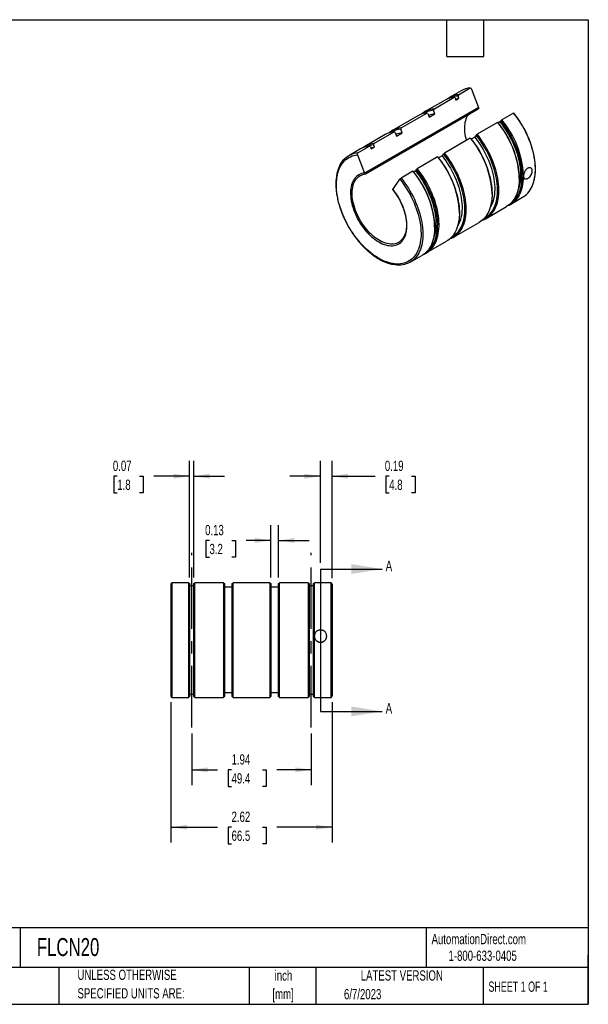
# Model space of a CAD drawing. Header units: inches. Extents: x 0.5 to 21.5, y 0.5 to 16.5.
# Tile 2 of 2: x 12.3 to 21.5, y 0.5 to 16.5. Entities that reach past the tile are written whole.
import ezdxf

# ---------------------------------------------------------------- set-up
doc = ezdxf.new("R2010")
doc.units = ezdxf.units.IN
doc.header["$LTSCALE"] = 2
doc.header["$MEASUREMENT"] = 0
doc.linetypes.add('CENTERX2', pattern=[0.8, 0.5, -0.1, 0.1, -0.1])
doc.layers.add('CENTER', color=40, linetype='CENTERX2')
doc.layers.add('DIMENSIONS', color=140, linetype='Continuous', lineweight=25)
doc.layers.add('TEXT', color=140, linetype='Continuous', lineweight=25)
doc.styles.add('SLDTEXTSTYLE0', font='TXT', dxfattribs={"width": 0.7})
doc.styles.add('SLDTEXTSTYLE1', font='TXT', dxfattribs={"width": 0.65})
doc.dimstyles.new('SLDDIMSTYLE0', dxfattribs={"dimtxt": 0.169922, "dimasz": 0.26, "dimexe": 0, "dimexo": 0.0625, "dimgap": 0.04248, "dimtad": 0, "dimtih": 1, "dimtoh": 1, "dimrnd": 1e-09, "dimdsep": 46, "dimtxsty": 'SLDTEXTSTYLE0', "dimsah": 1, "dimcen": 0.09, "dimadec": 0, "dimazin": 2, "dimtfac": 1, "dimtmove": 0, "dimatfit": 0, "dimfxl": 0, "dimfrac": 2, "dimtolj": 1, "dimtzin": 12, "dimarcsym": 0})
doc.dimstyles.new('SLDDIMSTYLE1', dxfattribs={"dimtxt": 0.169922, "dimasz": 0.26, "dimexe": 0, "dimexo": 0.0625, "dimgap": 0.04248, "dimtad": 0, "dimtih": 1, "dimtoh": 1, "dimrnd": 1e-09, "dimzin": 12, "dimdsep": 46, "dimtxsty": 'SLDTEXTSTYLE0', "dimsah": 1, "dimcen": 0.09, "dimadec": 0, "dimazin": 3, "dimtfac": 1, "dimtofl": 0, "dimtmove": 0, "dimatfit": 3, "dimfxl": 0, "dimfrac": 2, "dimtolj": 1, "dimtzin": 12, "dimarcsym": 0})

# ---------------------------------------------------------------- blocks, each defined once
blk = doc.blocks.new('SW_NOTE_0')
at = {"layer": 'TEXT', "color": 0, "char_height": 0.1667, "attachment_point": 2, "style": 'SLDTEXTSTYLE0'}
for s, insert in [('inch', (0.25, 0.215)), ('[mm]', (0.244, -0.086))]:
    blk.add_mtext(s, dxfattribs=dict(at, insert=insert))
blk = doc.blocks.new('SW_NOTE_0_1')
at = {"layer": 'TEXT', "color": 0, "char_height": 0.16667, "attachment_point": 1, "style": 'SLDTEXTSTYLE0'}
for s, insert in [('UNLESS OTHERWISE', (0, 0.215)), ('SPECIFIED UNITS ARE:', (0, -0.086))]:
    blk.add_mtext(s, dxfattribs=dict(at, insert=insert))
blk = doc.blocks.new('_D')
at = {"layer": 'DIMENSIONS'}
for p, q in [((17.147, 7.673), (17.147, 9.331)), ((17.335, 7.426), (17.335, 9.331)), ((17.147, 9.081), (16.647, 9.081)), ((17.335, 9.081), (18.034, 9.081)), ((18.264, 9.081), (18.207, 9.081)), ((18.207, 9.081), (18.207, 8.811)), ((18.627, 9.081), (18.685, 9.081)), ((18.685, 9.081), (18.685, 8.811)), ((18.207, 8.811), (18.264, 8.811)), ((18.685, 8.811), (18.627, 8.811))]:
    blk.add_line(p, q, dxfattribs=at)
for points in [[(17.147, 9.081), (16.887, 9.121), (16.887, 9.041)], [(17.335, 9.081), (17.595, 9.041), (17.595, 9.121)]]:
    blk.add_solid(points, dxfattribs=at)
at = {"layer": 'DIMENSIONS', "char_height": 0.1667, "attachment_point": 1, "style": 'SLDTEXTSTYLE0'}
for s, insert in [('0.19', (18.193, 9.334)), ('4.8', (18.264, 9.026))]:
    blk.add_mtext(s, dxfattribs=dict(at, insert=insert))
blk = doc.blocks.new('_D_1')
at = {"layer": 'DIMENSIONS'}
for p, q in [((16.338, 7.436), (16.338, 8.288)), ((16.464, 7.436), (16.464, 8.288)), ((15.343, 8.038), (15.286, 8.038)), ((15.286, 8.038), (15.286, 7.767)), ((15.707, 8.038), (15.764, 8.038)), ((15.764, 8.038), (15.764, 7.767)), ((16.338, 8.038), (15.937, 8.038)), ((16.464, 8.038), (16.964, 8.038)), ((15.286, 7.767), (15.343, 7.767)), ((15.764, 7.767), (15.707, 7.767))]:
    blk.add_line(p, q, dxfattribs=at)
for points in [[(16.338, 8.038), (16.078, 8.078), (16.078, 7.998)], [(16.464, 8.038), (16.724, 7.998), (16.724, 8.078)]]:
    blk.add_solid(points, dxfattribs=at)
at = {"layer": 'DIMENSIONS', "char_height": 0.1667, "attachment_point": 1, "style": 'SLDTEXTSTYLE0'}
for s, insert in [('0.13', (15.272, 8.29)), ('3.2', (15.343, 7.982))]:
    blk.add_mtext(s, dxfattribs=dict(at, insert=insert))
blk = doc.blocks.new('_D_2')
at = {"layer": 'DIMENSIONS'}
for p, q in [((15.019, 7.436), (15.019, 9.331)), ((15.088, 7.436), (15.088, 9.331)), ((13.844, 9.081), (13.787, 9.081)), ((13.787, 9.081), (13.787, 8.811)), ((14.208, 9.081), (14.265, 9.081)), ((14.265, 9.081), (14.265, 8.811)), ((15.019, 9.081), (14.438, 9.081)), ((15.088, 9.081), (15.588, 9.081)), ((13.787, 8.811), (13.844, 8.811)), ((14.265, 8.811), (14.208, 8.811))]:
    blk.add_line(p, q, dxfattribs=at)
for points in [[(15.019, 9.081), (14.759, 9.121), (14.759, 9.041)], [(15.088, 9.081), (15.348, 9.041), (15.348, 9.121)]]:
    blk.add_solid(points, dxfattribs=at)
at = {"layer": 'DIMENSIONS', "char_height": 0.1667, "attachment_point": 1, "style": 'SLDTEXTSTYLE0'}
for s, insert in [('0.07', (13.773, 9.334)), ('1.8', (13.844, 9.026))]:
    blk.add_mtext(s, dxfattribs=dict(at, insert=insert))
blk = doc.blocks.new('_D_3')
at = {"layer": 'DIMENSIONS'}
for p, q in [((15.054, 4.899), (15.054, 4.06)), ((16.998, 4.899), (16.998, 4.06)), ((15.054, 4.31), (15.472, 4.31)), ((15.702, 4.31), (15.645, 4.31)), ((15.645, 4.31), (15.645, 4.04)), ((16.207, 4.31), (16.264, 4.31)), ((16.264, 4.31), (16.264, 4.04)), ((16.998, 4.31), (16.437, 4.31)), ((15.645, 4.04), (15.702, 4.04)), ((16.264, 4.04), (16.207, 4.04))]:
    blk.add_line(p, q, dxfattribs=at)
for points in [[(15.054, 4.31), (15.314, 4.27), (15.314, 4.35)], [(16.998, 4.31), (16.738, 4.35), (16.738, 4.27)]]:
    blk.add_solid(points, dxfattribs=at)
at = {"layer": 'DIMENSIONS', "char_height": 0.1667, "attachment_point": 1, "style": 'SLDTEXTSTYLE0'}
for s, insert in [('1.94', (15.702, 4.563)), ('49.4', (15.702, 4.255))]:
    blk.add_mtext(s, dxfattribs=dict(at, insert=insert))
blk = doc.blocks.new('_D_4')
at = {"layer": 'DIMENSIONS'}
for p, q in [((14.717, 5.41), (14.717, 3.128)), ((17.335, 5.41), (17.335, 3.128)), ((14.717, 3.378), (15.472, 3.378)), ((15.702, 3.378), (15.645, 3.378)), ((15.645, 3.378), (15.645, 3.108)), ((16.207, 3.378), (16.264, 3.378)), ((16.264, 3.378), (16.264, 3.108)), ((17.335, 3.378), (16.437, 3.378)), ((15.645, 3.108), (15.702, 3.108)), ((16.264, 3.108), (16.207, 3.108))]:
    blk.add_line(p, q, dxfattribs=at)
for points in [[(14.717, 3.378), (14.977, 3.338), (14.977, 3.418)], [(17.335, 3.378), (17.075, 3.418), (17.075, 3.338)]]:
    blk.add_solid(points, dxfattribs=at)
at = {"layer": 'DIMENSIONS', "char_height": 0.1667, "attachment_point": 1, "style": 'SLDTEXTSTYLE0'}
for s, insert in [('2.62', (15.702, 3.631)), ('66.5', (15.702, 3.323))]:
    blk.add_mtext(s, dxfattribs=dict(at, insert=insert))

msp = doc.modelspace()

# ---------------------------------------------------------------- linework, layer by layer
for p, q in [((19.388834, 15.279699), (19.579974, 15.390041)), ((19.600613, 15.372399), (19.715703, 15.075765)), ((18.986844, 15.047635), (19.31777, 15.238674)), ((19.433364, 15.34484), (19.242224, 15.234498)), ((19.33421, 15.230877), (19.31777, 15.238674)), ((19.33421, 15.230877), (19.348185, 15.19486)), ((19.348185, 15.19486), (19.397328, 15.22323)), ((19.388834, 15.279699), (19.383354, 15.259247)), ((19.397328, 15.22323), (19.383354, 15.259247)), ((19.715703, 15.075765), (17.864851, 14.007291)), ((17.865043, 14.007402), (19.715511, 15.075655)), ((17.882861, 13.993457), (19.713055, 15.050006)), ((19.17116, 15.193473), (18.840234, 15.002434)), ((18.986844, 15.047635), (18.981364, 15.027183)), ((18.729218, 14.938346), (18.309197, 14.695872)), ((18.455807, 14.741074), (18.875828, 14.983547)), ((18.892269, 14.97575), (18.875828, 14.983547)), ((18.892269, 14.97575), (18.915258, 14.916496)), ((18.915258, 14.916496), (19.004354, 14.967929)), ((19.004354, 14.967929), (18.981364, 15.027183)), ((20.286197, 14.982348), (20.095057, 14.872005)), ((18.455807, 14.741074), (18.450327, 14.720622)), ((18.473317, 14.661368), (18.450327, 14.720622)), ((20.023993, 14.83098), (19.693067, 14.639941)), ((20.023993, 14.83098), (20.029473, 14.82951)), ((20.064643, 14.837998), (20.035934, 14.821424)), ((20.078617, 14.857881), (20.064643, 14.837998)), ((20.078617, 14.857881), (20.095057, 14.872005)), ((18.198181, 14.631784), (17.867255, 14.440745)), ((18.013865, 14.485946), (18.344791, 14.676986)), ((18.361231, 14.669188), (18.344791, 14.676986)), ((18.361231, 14.669188), (18.384221, 14.609935)), ((18.384221, 14.609935), (18.473317, 14.661368)), ((19.582051, 14.575853), (19.16203, 14.33338)), ((19.582051, 14.575853), (19.587531, 14.574383)), ((19.653637, 14.593106), (19.598129, 14.561062)), ((19.676627, 14.625817), (19.653637, 14.593106)), ((19.676627, 14.625817), (19.693067, 14.639941)), ((17.751661, 14.334579), (17.942801, 14.444922)), ((17.959241, 14.437124), (17.942801, 14.444922)), ((17.959241, 14.437124), (17.973215, 14.401107)), ((17.973215, 14.401107), (18.022359, 14.429477)), ((18.013865, 14.485946), (18.008385, 14.465495)), ((18.022359, 14.429477), (18.008385, 14.465495)), ((17.796191, 14.39972), (17.605051, 14.289378)), ((17.749761, 14.303925), (17.864851, 14.007291)), ((19.051014, 14.269292), (18.720088, 14.078252)), ((19.051014, 14.269292), (19.056494, 14.267822)), ((19.1226, 14.286545), (19.067092, 14.254501)), ((19.14559, 14.319255), (19.1226, 14.286545)), ((19.14559, 14.319255), (19.16203, 14.33338)), ((18.649024, 14.037228), (18.457884, 13.926885)), ((18.649024, 14.037228), (18.654504, 14.035758)), ((18.689674, 14.044245), (18.660965, 14.027672)), ((18.703648, 14.064128), (18.689674, 14.044245)), ((18.703648, 14.064128), (18.720088, 14.078252)), ((20.377652, 13.919825), (20.377652, 13.93248)), ((18.322155, 13.743296), (18.437245, 13.907049)), ((19.935711, 13.664698), (19.935711, 13.677352)), ((20.241668, 13.503223), (20.432807, 13.613565)), ((19.839677, 13.271159), (20.170603, 13.462198)), ((19.404674, 13.358137), (19.404674, 13.370791)), ((19.002683, 13.126073), (19.002683, 13.138727)), ((19.30864, 12.964597), (19.728662, 13.207071)), ((18.866699, 12.70947), (19.197625, 12.900509)), ((18.604495, 12.558103), (18.795634, 12.668445)), ((14.717156, 7.326151), (14.717156, 5.510238)), ((14.733093, 7.349101), (14.733093, 5.483738)), ((15.003406, 7.349101), (14.733093, 7.349101)), ((15.003406, 7.349101), (15.003406, 5.483738)), ((15.003406, 7.349101), (15.018906, 7.335677)), ((15.018906, 7.335677), (15.018906, 5.499238)), ((15.088406, 7.301448), (15.018906, 7.301448)), ((15.088406, 7.335677), (15.103906, 7.349101)), ((15.088406, 5.499238), (15.088406, 7.335677)), ((15.103906, 5.483738), (15.103906, 7.349101)), ((15.571906, 7.349101), (15.103906, 7.349101)), ((15.571906, 7.349101), (15.571906, 5.483738)), ((15.571906, 7.349101), (15.587406, 7.335677)), ((15.587406, 7.335677), (15.587406, 5.499238)), ((15.713406, 7.279364), (15.587406, 7.279364)), ((15.713406, 7.335677), (15.728906, 7.349101)), ((15.713406, 5.499238), (15.713406, 7.335677)), ((15.728906, 5.483738), (15.728906, 7.349101)), ((16.322906, 7.349101), (15.728906, 7.349101)), ((16.322906, 7.349101), (16.322906, 5.483738)), ((16.322906, 7.349101), (16.338406, 7.335677)), ((16.338406, 7.335677), (16.338406, 5.499238)), ((16.464406, 7.279364), (16.338406, 7.279364)), ((16.464406, 7.335677), (16.479906, 7.349101)), ((16.464406, 5.499238), (16.464406, 7.335677)), ((16.479906, 5.483738), (16.479906, 7.349101)), ((16.947906, 7.349101), (16.479906, 7.349101)), ((16.947906, 7.349101), (16.947906, 5.483738)), ((16.947906, 7.349101), (16.963406, 7.335677)), ((16.963406, 7.335677), (16.963406, 5.499238)), ((17.032906, 7.301448), (16.963406, 7.301448)), ((17.032906, 7.335677), (17.048406, 7.349101)), ((17.032906, 5.499238), (17.032906, 7.335677)), ((17.048406, 6.501934), (17.048406, 7.349101)), ((17.318718, 7.349101), (17.048406, 7.349101)), ((17.318718, 5.483738), (17.318718, 7.349101)), ((17.334656, 7.326151), (17.334656, 5.510238)), ((17.048406, 5.483738), (17.048406, 6.464588)), ((14.733093, 5.483738), (15.003406, 5.483738)), ((15.003406, 5.483738), (15.018906, 5.499238)), ((15.018906, 5.538763), (15.088406, 5.538763)), ((15.088406, 5.499238), (15.103906, 5.483738)), ((15.103906, 5.483738), (15.571906, 5.483738)), ((15.571906, 5.483738), (15.587406, 5.499238)), ((15.587406, 5.564263), (15.713406, 5.564263)), ((15.713406, 5.499238), (15.728906, 5.483738)), ((15.728906, 5.483738), (16.322906, 5.483738)), ((16.322906, 5.483738), (16.338406, 5.499238)), ((16.338406, 5.564263), (16.464406, 5.564263)), ((16.464406, 5.499238), (16.479906, 5.483738)), ((16.479906, 5.483738), (16.947906, 5.483738)), ((16.947906, 5.483738), (16.963406, 5.499238)), ((16.963406, 5.538763), (17.032906, 5.538763)), ((17.032906, 5.499238), (17.048406, 5.483738)), ((17.048406, 5.483738), (17.318718, 5.483738))]:
    msp.add_line(p, q)
at = {"flags": 128}
for points in [[(19.340869, 15.213715), (19.367502, 15.219365), (19.397328, 15.22323)], [(19.519627, 14.539816), (19.51262, 14.567173), (19.50478, 14.603468), (19.498734, 14.639245), (19.494508, 14.674356), (19.492119, 14.708653), (19.491576, 14.741994), (19.492883, 14.774238), (19.496033, 14.805252), (19.501014, 14.834905), (19.507804, 14.863075), (19.516376, 14.889641), (19.526694, 14.914495), (19.538713, 14.937532), (19.550697, 14.956278)], [(20.432807, 13.613565), (20.450547, 13.62456), (20.474571, 13.64209), (20.497168, 13.661826), (20.518278, 13.683715), (20.537847, 13.707702), (20.555821, 13.733721), (20.572154, 13.761705), (20.586803, 13.79158), (20.599729, 13.823267), (20.610898, 13.856683), (20.620281, 13.89174), (20.627853, 13.928344), (20.633594, 13.966401), (20.637489, 14.005809), (20.639527, 14.046464), (20.639703, 14.08826), (20.638018, 14.131086), (20.634474, 14.17483), (20.629082, 14.219376), (20.621856, 14.264606), (20.612815, 14.310402), (20.601982, 14.356643), (20.589386, 14.403207), (20.575061, 14.449971), (20.559044, 14.496813), (20.541377, 14.543608), (20.522107, 14.590233), (20.501285, 14.636565), (20.478966, 14.682483), (20.455207, 14.727865), (20.430073, 14.772592), (20.403629, 14.816545), (20.375945, 14.85961), (20.347094, 14.901672), (20.317151, 14.94262), (20.286197, 14.982348)], [(20.023993, 14.83098), (20.054948, 14.791253), (20.08489, 14.750305), (20.113741, 14.708243), (20.141425, 14.665178), (20.167869, 14.621225), (20.193003, 14.576498), (20.216762, 14.531116), (20.239081, 14.485198), (20.259904, 14.438866), (20.279173, 14.39224), (20.29684, 14.345446), (20.312857, 14.298604), (20.327182, 14.25184), (20.339778, 14.205276), (20.350611, 14.159035), (20.359652, 14.113239), (20.366878, 14.068009), (20.37227, 14.023463), (20.375814, 13.979719), (20.377499, 13.936893), (20.377323, 13.895097), (20.375285, 13.854442), (20.37139, 13.815034), (20.365649, 13.776977), (20.358077, 13.740373), (20.348694, 13.705316), (20.337525, 13.6719), (20.324599, 13.640213), (20.30995, 13.610338), (20.293617, 13.582354), (20.275643, 13.556335), (20.256075, 13.532348), (20.234964, 13.510459), (20.212367, 13.490723), (20.188343, 13.473193), (20.170603, 13.462198)], [(20.064643, 14.837998), (20.09447, 14.799695), (20.1233, 14.760193), (20.151054, 14.719601), (20.177656, 14.67803), (20.203034, 14.635594), (20.227118, 14.59241), (20.249841, 14.548595), (20.271141, 14.504269), (20.290961, 14.459555), (20.309245, 14.414575), (20.325943, 14.369453), (20.34101, 14.324311), (20.354405, 14.279275), (20.36609, 14.234466), (20.376034, 14.190009), (20.384209, 14.146024), (20.390593, 14.102634), (20.395168, 14.059956), (20.397922, 14.018107), (20.398848, 13.977203), (20.397942, 13.937356), (20.395208, 13.898674), (20.390652, 13.861265), (20.384288, 13.825229), (20.376132, 13.790667), (20.366207, 13.757673), (20.354666, 13.726643)], [(20.255689, 13.531914), (20.264075, 13.538402), (20.286322, 13.557832), (20.307105, 13.579383), (20.326369, 13.602997), (20.344065, 13.628613), (20.360145, 13.656164), (20.374567, 13.685576), (20.387292, 13.716772), (20.398288, 13.749669), (20.407525, 13.784182), (20.41498, 13.82022), (20.420631, 13.857686), (20.424466, 13.896483), (20.426472, 13.936508), (20.426646, 13.977656), (20.424986, 14.019818), (20.421497, 14.062884), (20.416189, 14.106739), (20.409074, 14.151268), (20.400173, 14.196355), (20.389508, 14.241879), (20.377108, 14.287721), (20.363004, 14.33376), (20.347235, 14.379875), (20.329842, 14.425944), (20.310871, 14.471846), (20.290372, 14.51746), (20.268398, 14.562666), (20.245008, 14.607345), (20.220263, 14.651378), (20.194229, 14.69465), (20.166974, 14.737046), (20.13857, 14.778456), (20.109092, 14.81877), (20.078617, 14.857881)], [(19.582051, 14.575853), (19.613006, 14.536126), (19.642948, 14.495177), (19.671799, 14.453115), (19.699483, 14.410051), (19.725927, 14.366097), (19.751062, 14.32137), (19.77482, 14.275988), (19.79714, 14.23007), (19.817962, 14.183738), (19.837232, 14.137113), (19.854898, 14.090318), (19.870915, 14.043477), (19.885241, 13.996713), (19.897836, 13.950149), (19.908669, 13.903908), (19.91771, 13.858112), (19.924937, 13.812881), (19.930329, 13.768335), (19.933872, 13.724592), (19.935558, 13.681765), (19.935381, 13.639969), (19.933343, 13.599314), (19.929448, 13.559906), (19.923707, 13.52185), (19.916136, 13.485245), (19.906753, 13.450189), (19.895583, 13.416773), (19.882657, 13.385086), (19.868008, 13.355211), (19.851675, 13.327226), (19.833701, 13.301207), (19.814133, 13.277221), (19.793022, 13.255331), (19.770426, 13.235595), (19.746402, 13.218066), (19.728662, 13.207071)], [(19.653637, 14.593106), (19.683241, 14.555064), (19.711834, 14.515811), (19.739334, 14.475456), (19.765662, 14.434117), (19.790744, 14.391911), (19.814507, 14.348959), (19.836885, 14.305383), (19.857812, 14.261307), (19.87723, 14.216858), (19.895082, 14.172162), (19.911318, 14.127348), (19.925892, 14.082542), (19.938761, 14.037873), (19.94989, 13.993468), (19.959246, 13.949455), (19.966802, 13.905958), (19.972538, 13.863102), (19.976436, 13.82101), (19.978486, 13.779801), (19.978682, 13.739593), (19.977023, 13.700501), (19.973514, 13.662637), (19.968164, 13.626108), (19.96099, 13.59102), (19.952012, 13.557471), (19.941255, 13.525558), (19.928749, 13.495373), (19.914532, 13.467), (19.908651, 13.456647)], [(19.809219, 13.271789), (19.81344, 13.27404), (19.838434, 13.289081), (19.862085, 13.306338), (19.884332, 13.325768), (19.905115, 13.347319), (19.924379, 13.370933), (19.942075, 13.396549), (19.958155, 13.4241), (19.972576, 13.453512), (19.985302, 13.484708), (19.996298, 13.517605), (20.005535, 13.552118), (20.012989, 13.588156), (20.018641, 13.625622), (20.022475, 13.664419), (20.024482, 13.704444), (20.024656, 13.745592), (20.022996, 13.787754), (20.019507, 13.83082), (20.014199, 13.874675), (20.007084, 13.919204), (19.998183, 13.964291), (19.987518, 14.009815), (19.975117, 14.055657), (19.961014, 14.101696), (19.945245, 14.147811), (19.927852, 14.19388), (19.908881, 14.239782), (19.888381, 14.285396), (19.866408, 14.330602), (19.843018, 14.375281), (19.818273, 14.419314), (19.792239, 14.462586), (19.764984, 14.504982), (19.73658, 14.546392), (19.707102, 14.586706), (19.676627, 14.625817)], [(19.781078, 13.24447), (19.805345, 13.253892), (19.83203, 13.266877), (19.857417, 13.282154), (19.881441, 13.299683), (19.904038, 13.319419), (19.925149, 13.341309), (19.944717, 13.365295), (19.962691, 13.391314), (19.979024, 13.419299), (19.993673, 13.449174), (20.006599, 13.480861), (20.017768, 13.514277), (20.027151, 13.549333), (20.034723, 13.585938), (20.040464, 13.623994), (20.044359, 13.663402), (20.046397, 13.704057), (20.046574, 13.745853), (20.044888, 13.78868), (20.041344, 13.832423), (20.035952, 13.876969), (20.028726, 13.9222), (20.019685, 13.967996), (20.008852, 14.014237), (19.996256, 14.060801), (19.981931, 14.107565), (19.965914, 14.154406), (19.948247, 14.201201), (19.928978, 14.247826), (19.908155, 14.294159), (19.885836, 14.340076), (19.862078, 14.385458), (19.836943, 14.430185), (19.810499, 14.474139), (19.782815, 14.517203), (19.753964, 14.559265), (19.724022, 14.600214), (19.693067, 14.639941)], [(17.9659, 14.419962), (17.992533, 14.425612), (18.022359, 14.429477)], [(18.437245, 13.907049), (18.467673, 13.867986), (18.497095, 13.827711), (18.525432, 13.786333), (18.552609, 13.743964), (18.578551, 13.700715), (18.603189, 13.656705), (18.626458, 13.612052), (18.648294, 13.566874), (18.668638, 13.521295), (18.687437, 13.475435), (18.70464, 13.42942), (18.7202, 13.383371), (18.734075, 13.337414), (18.746228, 13.291671), (18.756627, 13.246265), (18.765244, 13.20132), (18.772055, 13.156954), (18.777042, 13.113288), (18.780192, 13.070439), (18.781497, 13.028522), (18.780952, 12.98765), (18.778559, 12.947933), (18.774325, 12.909477), (18.768261, 12.872386), (18.760383, 12.836759), (18.750713, 12.802693), (18.739276, 12.770279), (18.726103, 12.739603), (18.711231, 12.710749), (18.694697, 12.683793), (18.676548, 12.65881), (18.656832, 12.635864), (18.635601, 12.615019), (18.612914, 12.59633), (18.58883, 12.579848), (18.563415, 12.565616), (18.536737, 12.553674), (18.508867, 12.544053), (18.479881, 12.536778), (18.449857, 12.53187), (18.418874, 12.529342), (18.387018, 12.529201), (18.354372, 12.531446), (18.321025, 12.536073), (18.287066, 12.543067), (18.252587, 12.552412), (18.217681, 12.564081), (18.182441, 12.578043), (18.146961, 12.594261), (18.111339, 12.612691), (18.075668, 12.633283), (18.040045, 12.655983), (18.004565, 12.680728), (17.969325, 12.707454), (17.934419, 12.736087), (17.89994, 12.766551), (17.865981, 12.798764), (17.832634, 12.832639), (17.799989, 12.868085), (17.768132, 12.905008), (17.737149, 12.943308), (17.707125, 12.982881), (17.678139, 13.023622), (17.650269, 13.065421), (17.623591, 13.108165), (17.598176, 13.15174), (17.574093, 13.196029), (17.551405, 13.240912), (17.530174, 13.28627), (17.510458, 13.331979), (17.492309, 13.377917), (17.475776, 13.423962), (17.460903, 13.469988), (17.44773, 13.515872), (17.436294, 13.561491), (17.426623, 13.606723), (17.418746, 13.651445), (17.412681, 13.695537), (17.408447, 13.738882), (17.406055, 13.781362), (17.40551, 13.822863), (17.406814, 13.863274), (17.409964, 13.902486), (17.414951, 13.940394), (17.421762, 13.976895), (17.430379, 14.011892), (17.440778, 14.045291), (17.452931, 14.077002), (17.466807, 14.10694), (17.482366, 14.135023), (17.499569, 14.161177), (17.518368, 14.185332), (17.538712, 14.207422), (17.560548, 14.227388), (17.583817, 14.245177), (17.608455, 14.26074), (17.634398, 14.274035), (17.661574, 14.285028), (17.689911, 14.293689), (17.719333, 14.299993), (17.749761, 14.303925)], [(19.051014, 14.269292), (19.081969, 14.229564), (19.111911, 14.188616), (19.140762, 14.146554), (19.168446, 14.103489), (19.19489, 14.059536), (19.220025, 14.014809), (19.243783, 13.969427), (19.266102, 13.923509), (19.286925, 13.877177), (19.306194, 13.830552), (19.323861, 13.783757), (19.339878, 13.736915), (19.354204, 13.690151), (19.366799, 13.643587), (19.377632, 13.597346), (19.386673, 13.55155), (19.393899, 13.50632), (19.399291, 13.461774), (19.402835, 13.41803), (19.404521, 13.375204), (19.404344, 13.333408), (19.402306, 13.292753), (19.398411, 13.253345), (19.39267, 13.215288), (19.385098, 13.178684), (19.375715, 13.143627), (19.364546, 13.110211), (19.35162, 13.078524), (19.336971, 13.048649), (19.320638, 13.020665), (19.302664, 12.994646), (19.283096, 12.970659), (19.261985, 12.94877), (19.239388, 12.929034), (19.215364, 12.911505), (19.197625, 12.900509)], [(19.1226, 14.286545), (19.152204, 14.248503), (19.180797, 14.209249), (19.208297, 14.168895), (19.234625, 14.127556), (19.259707, 14.08535), (19.28347, 14.042398), (19.305848, 13.998822), (19.326775, 13.954746), (19.346192, 13.910297), (19.364045, 13.865601), (19.380281, 13.820786), (19.394854, 13.775981), (19.407724, 13.731312), (19.418853, 13.686907), (19.428209, 13.642893), (19.435765, 13.599397), (19.441501, 13.556541), (19.445399, 13.514449), (19.447449, 13.47324), (19.447645, 13.433032), (19.445986, 13.39394), (19.442477, 13.356076), (19.437127, 13.319547), (19.429953, 13.284458), (19.420975, 13.25091), (19.410217, 13.218997), (19.397712, 13.188811), (19.383495, 13.160439), (19.377614, 13.150086)], [(19.278182, 12.965228), (19.282403, 12.967479), (19.307397, 12.982519), (19.331048, 12.999777), (19.353294, 13.019207), (19.374077, 13.040757), (19.393342, 13.064372), (19.411038, 13.089988), (19.427117, 13.117538), (19.441539, 13.14695), (19.454265, 13.178146), (19.465261, 13.211044), (19.474498, 13.245557), (19.481952, 13.281594), (19.487604, 13.319061), (19.491438, 13.357858), (19.493445, 13.397883), (19.493618, 13.439031), (19.491959, 13.481193), (19.48847, 13.524259), (19.483161, 13.568114), (19.476047, 13.612643), (19.467146, 13.657729), (19.456481, 13.703253), (19.44408, 13.749095), (19.429977, 13.795135), (19.414208, 13.84125), (19.396815, 13.887319), (19.377844, 13.933221), (19.357344, 13.978835), (19.335371, 14.024041), (19.311981, 14.068719), (19.287236, 14.112752), (19.261202, 14.156024), (19.233947, 14.198421), (19.205543, 14.239831), (19.176064, 14.280144), (19.14559, 14.319255)], [(19.250041, 12.937908), (19.274308, 12.947331), (19.300992, 12.960315), (19.32638, 12.975593), (19.350404, 12.993122), (19.373001, 13.012858), (19.394111, 13.034748), (19.413679, 13.058734), (19.431654, 13.084753), (19.447987, 13.112737), (19.462636, 13.142612), (19.475562, 13.1743), (19.486731, 13.207715), (19.496114, 13.242772), (19.503686, 13.279377), (19.509427, 13.317433), (19.513321, 13.356841), (19.51536, 13.397496), (19.515536, 13.439292), (19.513851, 13.482118), (19.510307, 13.525862), (19.504915, 13.570408), (19.497689, 13.615638), (19.488648, 13.661434), (19.477815, 13.707675), (19.465219, 13.754239), (19.450894, 13.801004), (19.434877, 13.847845), (19.41721, 13.89464), (19.39794, 13.941265), (19.377118, 13.987597), (19.354799, 14.033515), (19.33104, 14.078897), (19.305906, 14.123624), (19.279462, 14.167577), (19.251778, 14.210642), (19.222927, 14.252704), (19.192984, 14.293652), (19.16203, 14.33338)], [(17.864851, 14.007291), (17.839999, 14.003851), (17.816181, 13.998019), (17.793494, 13.989818), (17.77203, 13.979282), (17.751877, 13.966455), (17.733118, 13.951387), (17.715828, 13.934141), (17.700078, 13.914787), (17.685933, 13.893405), (17.673449, 13.87008), (17.662679, 13.844908), (17.653665, 13.817993), (17.646446, 13.789443), (17.641049, 13.759375), (17.637498, 13.727913), (17.635806, 13.695183), (17.63598, 13.661319), (17.638021, 13.626461), (17.641919, 13.590749), (17.647658, 13.554329), (17.655216, 13.51735), (17.664561, 13.479963), (17.675655, 13.442321), (17.688453, 13.404576), (17.702903, 13.366882), (17.718946, 13.329394), (17.736517, 13.292264), (17.755543, 13.255644), (17.775947, 13.219683), (17.797647, 13.184527), (17.820553, 13.15032), (17.844572, 13.117202), (17.869606, 13.085307), (17.895553, 13.054766), (17.922307, 13.025704), (17.94976, 12.998237), (17.977799, 12.97248), (18.006309, 12.948536), (18.035176, 12.926504), (18.06428, 12.906473), (18.093503, 12.888524), (18.122726, 12.872732), (18.15183, 12.85916), (18.180697, 12.847865), (18.209207, 12.838891), (18.237246, 12.832275), (18.264699, 12.828045), (18.291453, 12.826218), (18.317401, 12.826801), (18.342435, 12.829792), (18.366454, 12.835178), (18.38936, 12.842938), (18.411059, 12.85304), (18.431463, 12.865443), (18.45049, 12.880096), (18.46806, 12.89694), (18.484103, 12.915905), (18.498553, 12.936915), (18.511351, 12.959883), (18.522445, 12.984717), (18.53179, 13.011315), (18.539348, 13.039567), (18.545088, 13.06936), (18.548985, 13.100572), (18.551026, 13.133075), (18.5512, 13.166737), (18.549509, 13.20142), (18.545957, 13.236983), (18.54056, 13.273282), (18.533341, 13.310167), (18.524327, 13.347489), (18.513557, 13.385096), (18.501074, 13.422834), (18.486928, 13.460548), (18.471178, 13.498087), (18.453889, 13.535295), (18.435129, 13.572022), (18.414976, 13.608118), (18.393512, 13.643435), (18.370825, 13.67783), (18.347007, 13.711162), (18.322155, 13.743296)], [(17.865043, 14.007402), (17.840191, 14.003962), (17.816373, 13.99813), (17.793686, 13.989929), (17.772222, 13.979393), (17.752069, 13.966565), (17.733309, 13.951498), (17.71602, 13.934252), (17.70027, 13.914898), (17.686124, 13.893515), (17.673641, 13.870191), (17.662871, 13.845019), (17.653857, 13.818104), (17.646638, 13.789554), (17.641241, 13.759486), (17.637689, 13.728023), (17.635998, 13.695293), (17.636172, 13.66143), (17.638213, 13.626571), (17.64211, 13.590859), (17.64785, 13.55444), (17.655408, 13.517461), (17.664753, 13.480074), (17.675847, 13.442431), (17.688645, 13.404686), (17.703095, 13.366993), (17.719138, 13.329505), (17.736708, 13.292375), (17.755735, 13.255755), (17.776139, 13.219793), (17.797838, 13.184638), (17.820744, 13.150431), (17.844763, 13.117313), (17.869797, 13.085418), (17.895745, 13.054877), (17.922499, 13.025814), (17.949952, 12.998348), (17.977991, 12.972591), (18.006501, 12.948647), (18.035368, 12.926614), (18.064472, 12.906583), (18.093695, 12.888635), (18.122918, 12.872843), (18.152022, 12.859271), (18.180888, 12.847975), (18.209399, 12.839001), (18.237438, 12.832386), (18.264891, 12.828156), (18.291645, 12.826329), (18.317592, 12.826912), (18.342626, 12.829903), (18.366645, 12.835289), (18.389551, 12.843049), (18.411251, 12.853151), (18.431655, 12.865554), (18.450681, 12.880207), (18.468252, 12.897051), (18.484295, 12.916016), (18.498745, 12.937026), (18.511543, 12.959994), (18.522637, 12.984828), (18.531982, 13.011425), (18.53954, 13.039678), (18.545279, 13.069471), (18.549177, 13.100683), (18.551218, 13.133186), (18.551392, 13.166847), (18.5497, 13.201531), (18.546149, 13.237094), (18.540752, 13.273392), (18.533533, 13.310278), (18.524519, 13.3476), (18.513749, 13.385207), (18.501265, 13.422944), (18.48712, 13.460659), (18.47137, 13.498197), (18.45408, 13.535406), (18.435321, 13.572133), (18.415168, 13.608228), (18.393704, 13.643546), (18.371017, 13.677941), (18.347199, 13.711273), (18.322347, 13.743406)], [(18.518718, 13.006039), (18.515637, 12.998504), (18.504316, 12.974705), (18.49132, 12.952779), (18.476705, 12.93282), (18.460531, 12.91491), (18.442867, 12.899124), (18.423785, 12.885529), (18.403367, 12.874181), (18.381696, 12.865127), (18.358864, 12.858406), (18.334967, 12.854045), (18.310103, 12.852063), (18.284378, 12.852468), (18.257897, 12.855259), (18.230773, 12.860423), (18.203118, 12.867939), (18.175049, 12.877775), (18.146681, 12.889891), (18.118135, 12.904236), (18.089529, 12.92075), (18.060982, 12.939364), (18.032615, 12.96), (18.004546, 12.982572), (17.976891, 13.006986), (17.949767, 13.033139), (17.923286, 13.060922), (17.897561, 13.090219), (17.872697, 13.120908), (17.848799, 13.15286), (17.825968, 13.185942), (17.804297, 13.220016), (17.783879, 13.254939), (17.764797, 13.290565), (17.747133, 13.326746), (17.730959, 13.363329), (17.716344, 13.400163), (17.703348, 13.437093), (17.692026, 13.473965), (17.682426, 13.510625), (17.674586, 13.546919), (17.66854, 13.582696), (17.664314, 13.617807), (17.661924, 13.652104), (17.661382, 13.685445), (17.662688, 13.71769), (17.665839, 13.748703), (17.670819, 13.778357), (17.67761, 13.806526), (17.686182, 13.833093), (17.696499, 13.857947), (17.708519, 13.880984), (17.722191, 13.902107), (17.737458, 13.921229), (17.754256, 13.93827), (17.772516, 13.953158), (17.79216, 13.965831), (17.813106, 13.976236), (17.835268, 13.984329), (17.858552, 13.990078), (17.882861, 13.993457), (17.882861, 13.993457)], [(18.457884, 13.926885), (18.488839, 13.887158), (18.518781, 13.846209), (18.547632, 13.804147), (18.575316, 13.761083), (18.60176, 13.717129), (18.626895, 13.672403), (18.650653, 13.62702), (18.672973, 13.581103), (18.693795, 13.53477), (18.713065, 13.488145), (18.730731, 13.44135), (18.746748, 13.394509), (18.761074, 13.347745), (18.773669, 13.301181), (18.784502, 13.25494), (18.793543, 13.209144), (18.80077, 13.163913), (18.806161, 13.119367), (18.809705, 13.075624), (18.811391, 13.032797), (18.811214, 12.991002), (18.809176, 12.950346), (18.805281, 12.910938), (18.79954, 12.872882), (18.791968, 12.836277), (18.782586, 12.801221), (18.771416, 12.767805), (18.75849, 12.736118), (18.743841, 12.706243), (18.727508, 12.678259), (18.709534, 12.652239), (18.689966, 12.628253), (18.668855, 12.606363), (18.646258, 12.586627), (18.622234, 12.569098), (18.596847, 12.553821), (18.570162, 12.540836), (18.542251, 12.530179), (18.513187, 12.521876), (18.483047, 12.51595), (18.45191, 12.512416), (18.419858, 12.511284), (18.386975, 12.512557), (18.353349, 12.516231), (18.319068, 12.522297), (18.313779, 12.523433)], [(18.649024, 14.037228), (18.679978, 13.9975), (18.709921, 13.956552), (18.738772, 13.91449), (18.766456, 13.871425), (18.7929, 13.827472), (18.818034, 13.782745), (18.841793, 13.737363), (18.864112, 13.691445), (18.884934, 13.645113), (18.904204, 13.598488), (18.921871, 13.551693), (18.937888, 13.504851), (18.952213, 13.458087), (18.964809, 13.411523), (18.975642, 13.365282), (18.984683, 13.319486), (18.991909, 13.274256), (18.997301, 13.22971), (19.000845, 13.185966), (19.00253, 13.14314), (19.002354, 13.101344), (19.000316, 13.060689), (18.996421, 13.021281), (18.99068, 12.983224), (18.983108, 12.94662), (18.973725, 12.911563), (18.962556, 12.878147), (18.94963, 12.84646), (18.934981, 12.816585), (18.918648, 12.788601), (18.900674, 12.762582), (18.881105, 12.738595), (18.859995, 12.716706), (18.837398, 12.69697), (18.813374, 12.679441), (18.795634, 12.668445)], [(18.689674, 14.044245), (18.7195, 14.005942), (18.74833, 13.966441), (18.776085, 13.925849), (18.802687, 13.884278), (18.828065, 13.841842), (18.852149, 13.798657), (18.874872, 13.754842), (18.896172, 13.710516), (18.915992, 13.665803), (18.934276, 13.620823), (18.950974, 13.5757), (18.966041, 13.530559), (18.979436, 13.485522), (18.991121, 13.440713), (19.001065, 13.396256), (19.00924, 13.352272), (19.015624, 13.308881), (19.020199, 13.266203), (19.022953, 13.224355), (19.023879, 13.183451), (19.022973, 13.143603), (19.020239, 13.104922), (19.015683, 13.067512), (19.009319, 13.031476), (19.001163, 12.996914), (18.991238, 12.96392), (18.979697, 12.93289)], [(18.88072, 12.738161), (18.889106, 12.74465), (18.911353, 12.764079), (18.932136, 12.78563), (18.9514, 12.809244), (18.969096, 12.83486), (18.985176, 12.862411), (18.999597, 12.891823), (19.012323, 12.923019), (19.023319, 12.955917), (19.032556, 12.99043), (19.04001, 13.026467), (19.045662, 13.063933), (19.049496, 13.10273), (19.051503, 13.142755), (19.051677, 13.183903), (19.050017, 13.226066), (19.046528, 13.269131), (19.04122, 13.312986), (19.034105, 13.357516), (19.025204, 13.402602), (19.014539, 13.448126), (19.002139, 13.493968), (18.988035, 13.540007), (18.972266, 13.586122), (18.954873, 13.632191), (18.935902, 13.678093), (18.915403, 13.723708), (18.893429, 13.768913), (18.870039, 13.813592), (18.845294, 13.857625), (18.81926, 13.900897), (18.792005, 13.943294), (18.763601, 13.984703), (18.734123, 14.025017), (18.703648, 14.064128)], [(18.829902, 12.691148), (18.832366, 12.692203), (18.859051, 12.705188), (18.884438, 12.720465), (18.908462, 12.737995), (18.931059, 12.75773), (18.95217, 12.77962), (18.971738, 12.803606), (18.989712, 12.829626), (19.006045, 12.85761), (19.020694, 12.887485), (19.03362, 12.919172), (19.044789, 12.952588), (19.054172, 12.987644), (19.061744, 13.024249), (19.067485, 13.062305), (19.07138, 13.101713), (19.073418, 13.142369), (19.073595, 13.184165), (19.071909, 13.226991), (19.068365, 13.270734), (19.062973, 13.31528), (19.055747, 13.360511), (19.046706, 13.406307), (19.035873, 13.452548), (19.023278, 13.499112), (19.008952, 13.545876), (18.992935, 13.592717), (18.975268, 13.639512), (18.955999, 13.686137), (18.935176, 13.73247), (18.912857, 13.778388), (18.889099, 13.82377), (18.863964, 13.868496), (18.83752, 13.91245), (18.809836, 13.955514), (18.780985, 13.997576), (18.751043, 14.038525), (18.720088, 14.078252)], [(20.204871, 13.484901), (20.212373, 13.488187), (20.238896, 13.50164), (20.264102, 13.517392), (20.287924, 13.535401), (20.310299, 13.555619), (20.331167, 13.577992), (20.350474, 13.602462), (20.368168, 13.628963), (20.384202, 13.657425), (20.398534, 13.687772), (20.411125, 13.719925), (20.421943, 13.753797), (20.430959, 13.7893), (20.438148, 13.826339), (20.443492, 13.864816), (20.446977, 13.904629), (20.448593, 13.945672)]]:
    msp.add_lwpolyline(points, dxfattribs=at)
for centre, radius, start, end in [((19.607974, 15.038857), 0.352298, 94.5585221, 119.711392), ((19.34577, 14.88749), 0.352298, 94.5585221, 119.711392), ((19.415061, 14.934978), 0.345717, 94.3508037, 126.8026223), ((19.41293, 14.904394), 0.356084, 94.7643062, 112.9501558), ((19.012883, 14.703813), 0.344806, 94.3310041, 130.7479019), ((18.903828, 14.632363), 0.352298, 94.5585221, 119.711392), ((19.00866, 14.6828), 0.345463, 94.5317836, 122.0085822), ((19.031936, 14.636477), 0.332598, 94.7569984, 112.4960471), ((18.481846, 14.397252), 0.344806, 94.3310041, 130.7479019), ((18.477623, 14.376239), 0.345463, 94.5317836, 122.0085822), ((18.876631, 13.865951), 1.502495, 2.5378213, 39.8892798), ((18.906881, 13.88542), 1.544381, 3.3686057, 39.7040399), ((18.372791, 14.325802), 0.352298, 94.5585221, 119.711392), ((18.500899, 14.329916), 0.332598, 94.7569984, 112.4960471), ((18.434689, 13.610823), 1.502495, 2.5378213, 39.8892798), ((17.970801, 14.093738), 0.352298, 94.5585221, 119.711392), ((18.0401, 14.141204), 0.345739, 94.3518703, 126.8015557), ((18.03796, 14.110641), 0.356084, 94.7643062, 112.9501558), ((17.789039, 13.966403), 0.370068, 95.7968599, 165.9811447), ((17.903652, 13.304262), 1.502495, 2.5378213, 39.8892798), ((17.501662, 13.072198), 1.502495, 2.5378213, 39.8892798), ((14.747156, 5.510238), 0.03, 180, 242.0471134), ((17.304656, 5.510238), 0.03, 297.9528866, 0)]:
    msp.add_arc(centre, radius, start, end)
for points, knots in [([(19.579974, 15.390041), (19.584235, 15.389683), (19.588477, 15.387845), (19.595755, 15.381621), (19.598704, 15.377318), (19.600613, 15.372399)], [0, 0, 0, 0, 0.5, 0.5, 1, 1, 1, 1]), ([(19.513898, 14.882004), (19.515649, 14.887404), (19.51804, 14.894775), (19.521066, 14.901378), (19.521875, 14.903145)], [0, 0, 0, 0, 0.732472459, 1, 1, 1, 1]), ([(20.289961, 14.981772), (20.289826, 14.982114), (20.289452, 14.98306), (20.287466, 14.982625), (20.286197, 14.982348)], [0, 0, 0, 0, 0.361085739, 1, 1, 1, 1]), ([(20.609328, 13.851498), (20.609906, 13.853194), (20.614139, 13.86562), (20.62044, 13.890144), (20.628114, 13.925079), (20.633959, 13.961431), (20.638159, 13.998939), (20.640654, 14.037556), (20.641456, 14.077172), (20.640565, 14.117696), (20.637988, 14.159029), (20.633736, 14.201074), (20.627824, 14.243733), (20.620269, 14.286908), (20.611092, 14.330501), (20.600318, 14.374411), (20.587975, 14.418538), (20.574093, 14.462784), (20.558707, 14.507045), (20.541854, 14.551223), (20.523574, 14.595217), (20.503909, 14.638926), (20.482906, 14.68225), (20.460614, 14.725092), (20.437084, 14.767353), (20.412371, 14.808937), (20.386526, 14.849744), (20.359626, 14.889701), (20.331672, 14.928635), (20.308488, 14.959413), (20.294362, 14.976788), (20.290172, 14.981942)], [0, 0, 0, 0, 0.005714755, 0.041873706, 0.078099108, 0.114373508, 0.150681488, 0.18701013, 0.223349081, 0.259689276, 0.296024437, 0.332350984, 0.368666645, 0.404970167, 0.441261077, 0.477539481, 0.513805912, 0.550061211, 0.586306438, 0.622542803, 0.658771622, 0.69499428, 0.731212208, 0.767426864, 0.80363973, 0.839852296, 0.876065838, 0.912281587, 0.94850105, 0.984725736, 1, 1, 1, 1]), ([(17.749761, 14.303925), (17.747853, 14.308843), (17.746995, 14.314423), (17.747664, 14.325141), (17.749169, 14.330301), (17.751661, 14.334579)], [0, 0, 0, 0, 0.5, 0.5, 1, 1, 1, 1]), ([(20.448593, 13.945672), (20.449333, 13.94118), (20.450424, 13.937102), (20.453288, 13.929728), (20.45508, 13.926411), (20.459322, 13.920705), (20.461741, 13.918343), (20.467181, 13.914563), (20.470239, 13.913139), (20.476804, 13.911344), (20.480308, 13.910956), (20.487776, 13.911185), (20.491774, 13.911818), (20.499942, 13.914053), (20.504144, 13.915649), (20.512791, 13.919805), (20.517232, 13.922374), (20.530375, 13.931226), (20.539244, 13.938899), (20.555528, 13.95646), (20.56313, 13.966558), (20.572582, 13.982398), (20.575467, 13.987886), (20.58048, 13.998936), (20.582597, 14.004455), (20.586049, 14.015494), (20.587389, 14.021068), (20.589158, 14.031836), (20.589603, 14.037053), (20.589612, 14.047157), (20.589162, 14.052063), (20.587405, 14.061138), (20.586101, 14.06536), (20.582644, 14.073158), (20.580492, 14.076699), (20.575523, 14.082836), (20.572689, 14.085471), (20.563138, 14.092012), (20.555684, 14.094352), (20.543342, 14.09466), (20.539128, 14.094224), (20.530519, 14.092297), (20.526079, 14.090783), (20.517264, 14.086742), (20.512906, 14.084235), (20.50429, 14.078262), (20.499994, 14.074755), (20.491814, 14.067022), (20.4879, 14.062785), (20.480409, 14.053574), (20.476831, 14.048584), (20.470288, 14.038274), (20.467282, 14.032908), (20.461788, 14.021755), (20.459338, 14.016031), (20.453023, 13.998909), (20.450073, 13.987234), (20.448593, 13.976167)], [0, 0, 0, 0, 0.03125, 0.03125, 0.0625, 0.0625, 0.09375, 0.09375, 0.125, 0.125, 0.15625, 0.15625, 0.1875, 0.1875, 0.21875, 0.21875, 0.25, 0.25, 0.3125, 0.3125, 0.375, 0.375, 0.40625, 0.40625, 0.4375, 0.4375, 0.46875, 0.46875, 0.5, 0.5, 0.53125, 0.53125, 0.5625, 0.5625, 0.59375, 0.59375, 0.625, 0.625, 0.6875, 0.6875, 0.71875, 0.71875, 0.75, 0.75, 0.78125, 0.78125, 0.8125, 0.8125, 0.84375, 0.84375, 0.875, 0.875, 0.90625, 0.90625, 0.9375, 0.9375, 1, 1, 1, 1]), ([(17.429334, 14.054042), (17.428841, 14.052619), (17.42464, 14.040514), (17.418304, 14.016364), (17.410451, 13.981573), (17.404433, 13.945349), (17.400057, 13.90796), (17.397385, 13.869454), (17.396406, 13.829937), (17.397122, 13.789503), (17.399524, 13.74825), (17.403602, 13.706275), (17.409342, 13.663675), (17.416728, 13.620549), (17.425737, 13.576995), (17.436346, 13.533113), (17.448527, 13.489003), (17.46225, 13.444766), (17.477481, 13.400501), (17.494183, 13.35631), (17.512317, 13.312293), (17.53184, 13.268549), (17.552705, 13.22518), (17.574866, 13.182284), (17.59827, 13.139958), (17.622863, 13.098299), (17.64859, 13.057404), (17.675391, 13.017366), (17.703207, 12.978277), (17.731973, 12.940226), (17.761625, 12.903302), (17.792098, 12.86759), (17.823321, 12.833172), (17.855227, 12.800128), (17.887744, 12.768536), (17.920801, 12.73847), (17.954323, 12.710001), (17.988239, 12.683196), (18.022473, 12.658121), (18.05695, 12.634837), (18.091594, 12.613402), (18.126328, 12.593871), (18.161075, 12.576294), (18.195753, 12.56073), (18.23029, 12.547178), (18.264571, 12.53585), (18.291726, 12.528105), (18.30729, 12.524905), (18.311663, 12.524006)], [0, 0, 0, 0, 0.002980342, 0.025359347, 0.047780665, 0.070233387, 0.092707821, 0.115195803, 0.137690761, 0.160187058, 0.182680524, 0.205168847, 0.227650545, 0.250124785, 0.272591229, 0.29504991, 0.317501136, 0.339945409, 0.362383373, 0.384815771, 0.40724341, 0.429667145, 0.452087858, 0.474506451, 0.49692384, 0.519340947, 0.541758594, 0.56417751, 0.586598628, 0.609022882, 0.6314512, 0.653884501, 0.676323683, 0.698769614, 0.721223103, 0.743684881, 0.766155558, 0.788635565, 0.811125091, 0.833623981, 0.856131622, 0.878646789, 0.901167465, 0.923690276, 0.946209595, 0.968719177, 0.991211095, 1, 1, 1, 1]), ([(18.457884, 13.926885), (18.453623, 13.92367), (18.449381, 13.920072), (18.442103, 13.913077), (18.439154, 13.909764), (18.437245, 13.907049)], [0, 0, 0, 0, 0.5, 0.5, 1, 1, 1, 1]), ([(20.448593, 13.976167), (20.447036, 13.971117), (20.446248, 13.96603), (20.446236, 13.955784), (20.447034, 13.950635), (20.448593, 13.945672)], [0, 0, 0, 0, 0.5, 0.5, 1, 1, 1, 1]), ([(18.321614, 13.738927), (18.321313, 13.739435), (18.320765, 13.740358), (18.321856, 13.742461), (18.322347, 13.743406)], [0, 0, 0, 0, 0.55078136, 1, 1, 1, 1]), ([(18.321411, 13.738768), (18.321417, 13.73876), (18.32926, 13.729201), (18.344444, 13.709332), (18.366521, 13.678768), (18.38759, 13.64717), (18.407632, 13.614759), (18.426551, 13.581632), (18.44428, 13.547924), (18.46075, 13.513764), (18.475897, 13.479284), (18.489666, 13.444618), (18.502007, 13.409901), (18.512874, 13.375269), (18.522231, 13.340856), (18.530047, 13.306798), (18.536297, 13.273227), (18.540965, 13.240276), (18.544042, 13.208073), (18.545527, 13.176743), (18.545426, 13.146408), (18.543754, 13.11718), (18.540525, 13.089179), (18.535798, 13.062468), (18.529487, 13.037285), (18.52373, 13.018539), (18.519634, 13.008776), (18.518608, 13.006331)], [0, 0, 0, 0, 0.0000359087, 0.0429948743, 0.0859716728, 0.1289606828, 0.1719577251, 0.2149585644, 0.2579587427, 0.3009527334, 0.343936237, 0.3869049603, 0.4298546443, 0.4727811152, 0.5156803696, 0.5585487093, 0.6013829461, 0.6441807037, 0.6869408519, 0.7296641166, 0.7723539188, 0.8150174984, 0.8576673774, 0.9003176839, 0.9429922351, 0.985727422, 1, 1, 1, 1]), ([(14.733093, 7.349101), (14.728331, 7.346912), (14.724253, 7.343584), (14.718635, 7.335489), (14.717156, 7.330826), (14.717156, 7.326151)], [0, 0, 0, 0, 0.5, 0.5, 1, 1, 1, 1]), ([(17.334656, 7.326151), (17.334656, 7.330825), (17.333145, 7.335542), (17.327567, 7.343564), (17.323515, 7.346896), (17.318718, 7.349101)], [0, 0, 0, 0, 0.5, 0.5, 1, 1, 1, 1]), ([(17.048406, 6.464588), (17.049567, 6.458449), (17.051276, 6.452516), (17.055747, 6.441042), (17.058535, 6.435458), (17.065095, 6.42491), (17.068819, 6.420004), (17.07713, 6.410911), (17.081774, 6.406687), (17.091658, 6.399246), (17.096894, 6.396014), (17.107952, 6.390517), (17.113822, 6.38825), (17.125702, 6.384884), (17.131757, 6.383755), (17.1441, 6.382617), (17.15038, 6.382624), (17.168794, 6.384347), (17.180982, 6.387827), (17.203018, 6.398814), (17.213125, 6.406451), (17.225565, 6.420094), (17.229338, 6.425082), (17.235868, 6.435629), (17.238612, 6.441142), (17.243075, 6.452639), (17.244801, 6.458687), (17.247078, 6.470848), (17.24765, 6.476981), (17.247662, 6.48935), (17.247084, 6.495618), (17.244822, 6.507751), (17.243143, 6.513678), (17.238673, 6.525253), (17.235884, 6.530857), (17.229411, 6.541332), (17.225706, 6.54626), (17.213136, 6.560086), (17.203228, 6.567589), (17.186528, 6.575937), (17.180781, 6.578169), (17.168937, 6.581566), (17.162774, 6.582734), (17.150425, 6.583899), (17.144263, 6.583909), (17.131966, 6.582798), (17.125776, 6.581655), (17.113882, 6.578294), (17.108135, 6.576083), (17.097044, 6.570596), (17.091698, 6.5673), (17.081848, 6.559897), (17.077283, 6.555764), (17.068891, 6.546613), (17.065119, 6.54164), (17.055354, 6.525971), (17.050728, 6.514212), (17.048406, 6.501934)], [0, 0, 0, 0, 0.03125, 0.03125, 0.0625, 0.0625, 0.09375, 0.09375, 0.125, 0.125, 0.15625, 0.15625, 0.1875, 0.1875, 0.21875, 0.21875, 0.25, 0.25, 0.3125, 0.3125, 0.375, 0.375, 0.40625, 0.40625, 0.4375, 0.4375, 0.46875, 0.46875, 0.5, 0.5, 0.53125, 0.53125, 0.5625, 0.5625, 0.59375, 0.59375, 0.625, 0.625, 0.6875, 0.6875, 0.71875, 0.71875, 0.75, 0.75, 0.78125, 0.78125, 0.8125, 0.8125, 0.84375, 0.84375, 0.875, 0.875, 0.90625, 0.90625, 0.9375, 0.9375, 1, 1, 1, 1]), ([(17.048406, 6.501934), (17.047247, 6.495807), (17.04666, 6.489607), (17.046651, 6.477059), (17.047246, 6.470723), (17.048406, 6.464588)], [0, 0, 0, 0, 0.5, 0.5, 1, 1, 1, 1]), ([(17.04672, 6.483267), (17.046932, 6.478019), (17.047374, 6.46709), (17.051493, 6.451076), (17.058154, 6.435568), (17.067291, 6.421486), (17.078765, 6.408977), (17.092126, 6.398586), (17.107218, 6.390554), (17.125543, 6.384213), (17.139236, 6.383294), (17.147156, 6.382762)], [0, 0, 0, 0, 0.099571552, 0.207357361, 0.312044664, 0.419709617, 0.525446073, 0.634213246, 0.740506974, 0.849928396, 1, 1, 1, 1]), ([(17.147156, 6.382762), (17.152688, 6.383027), (17.163913, 6.383564), (17.180199, 6.387885), (17.195687, 6.394712), (17.209707, 6.404002), (17.222124, 6.415614), (17.232359, 6.429082), (17.240333, 6.444257), (17.245391, 6.460402), (17.247749, 6.473659), (17.247411, 6.481231), (17.247321, 6.483254)], [0, 0, 0, 0, 0.104973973, 0.213015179, 0.31798268, 0.425950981, 0.531713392, 0.64051004, 0.746777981, 0.856175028, 0.961580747, 1, 1, 1, 1])]:
    msp.add_open_spline(points, degree=3, knots=knots)
for points in [[(19.715511, 15.075655), (19.717823, 15.066989), (19.716905, 15.057406), (19.713055, 15.050006)], [(17.865043, 14.007402), (17.869072, 13.999727), (17.875728, 13.994517), (17.882861, 13.993457)]]:
    msp.add_open_spline(points, degree=3)
at = {"layer": 'CENTER'}
for p, q in [((15.053656, 4.999238), (15.053656, 7.835677)), ((16.998156, 4.999238), (16.998156, 7.835677))]:
    msp.add_line(p, q, dxfattribs=at)
at = {"layer": 'TEXT'}
for p, q in [((0.5, 16.5), (21.5, 16.5)), ((19.2, 15.9), (19.2, 16.5)), ((19.8, 15.9), (19.8, 16.5)), ((21.5, 16.5), (21.5, 0.5)), ((19.2, 15.9), (19.8, 15.9)), ((17.147156, 7.572944), (17.147156, 5.259895)), ((21.5, 1.742213), (0.5, 1.742213)), ((12.26448, 1.742213), (12.26448, 1.1)), ((18.864203, 1.742213), (18.864203, 1.1)), ((21.5, 0.5), (21.5, 1.3)), ((21.5, 1.1), (0.5, 1.1)), ((12.896077, 1.1), (12.896077, 0.5)), ((15.986166, 1.1), (15.986166, 0.5)), ((17.071819, 1.1), (17.071819, 0.5)), ((19.79124, 1.1), (19.79124, 0.5)), ((0.5, 0.5), (21.5, 0.5))]:
    msp.add_line(p, q, dxfattribs=at)
at = {"layer": 'TEXT', "linetype": 'Continuous'}
for p, q in [((17.147156, 7.572944), (18.147156, 7.572944)), ((17.147156, 5.259895), (18.147156, 5.259895))]:
    msp.add_line(p, q, dxfattribs=at)
at = {"layer": 'TEXT'}
for points in [[(18.147156, 7.572944), (17.647156, 7.652944), (17.647156, 7.492944)], [(18.147156, 5.259895), (17.647156, 5.339895), (17.647156, 5.179895)]]:
    msp.add_solid(points, dxfattribs=at)

# ---------------------------------------------------------------- block references
for name, p in [('SW_NOTE_0_1', (13.197473, 0.848163)), ('SW_NOTE_0', (16.295197, 0.836517))]:
    msp.add_blockref(name, p, dxfattribs=at)

# ---------------------------------------------------------------- texts
for s, insert, char_height, attachment_point, style in [('A', (18.206139, 7.707885), 0.169922, 1, 'SLDTEXTSTYLE0'), ('A', (18.206139, 5.394836), 0.169922, 1, 'SLDTEXTSTYLE0'), ('AutomationDirect.com', (18.952359, 1.643821), 0.16666667, 1, 'SLDTEXTSTYLE0'), ('FLCN20', (12.536041, 1.576264), 0.2916667, 1, 'SLDTEXTSTYLE0'), ('1-800-633-0405', (19.227683, 1.372994), 0.16666667, 1, 'SLDTEXTSTYLE0'), ('LATEST VERSION', (18.468672, 1.052283), 0.16666667, 2, 'SLDTEXTSTYLE0'), ('SHEET 1 OF 1', (19.877267, 0.870196), 0.16666667, 1, 'SLDTEXTSTYLE1'), ('6/7/2023', (17.528568, 0.749087), 0.1666667, 1, 'SLDTEXTSTYLE0')]:
    msp.add_mtext(s, dxfattribs=dict(at, insert=insert, char_height=char_height, attachment_point=attachment_point, style=style))

# ---------------------------------------------------------------- dimensions: what is measured, and where the dimension line sits
at = {"layer": 'DIMENSIONS'}
for base, p1, p2, picture, middle in [((15.018906, 9.081384), (15.088406, 7.335677), (15.018906, 7.335677), '_D_2', (14.025763, 9.081384)), ((17.147156, 9.081384), (17.334656, 7.326151), (17.147156, 7.572944), '_D', (18.445698, 9.081384)), ((16.464406, 8.037506), (16.338406, 7.335677), (16.464406, 7.335677), '_D_1', (15.524936, 8.037506))]:
    dim = msp.add_linear_dim(base=base, p1=p1, p2=p2, dimstyle='SLDDIMSTYLE0', dxfattribs=at)
    dim.commit()
    dim.dimension.update_dxf_attribs({"geometry": picture, "text_midpoint": middle, "dimtype": 160})
for base, p1, p2, picture, middle in [((14.717156, 3.378075), (17.334656, 5.510238), (14.717156, 5.510238), '_D_4', (15.954768, 3.378075)), ((16.998156, 4.310338), (15.053656, 4.999238), (16.998156, 4.999238), '_D_3', (15.954768, 4.310338))]:
    dim = msp.add_linear_dim(base=base, p1=p1, p2=p2, angle=0, dimstyle='SLDDIMSTYLE1', dxfattribs=at)
    dim.commit()
    dim.dimension.update_dxf_attribs({"geometry": picture, "text_midpoint": middle, "dimtype": 160})

doc.saveas('drawing.dxf')
